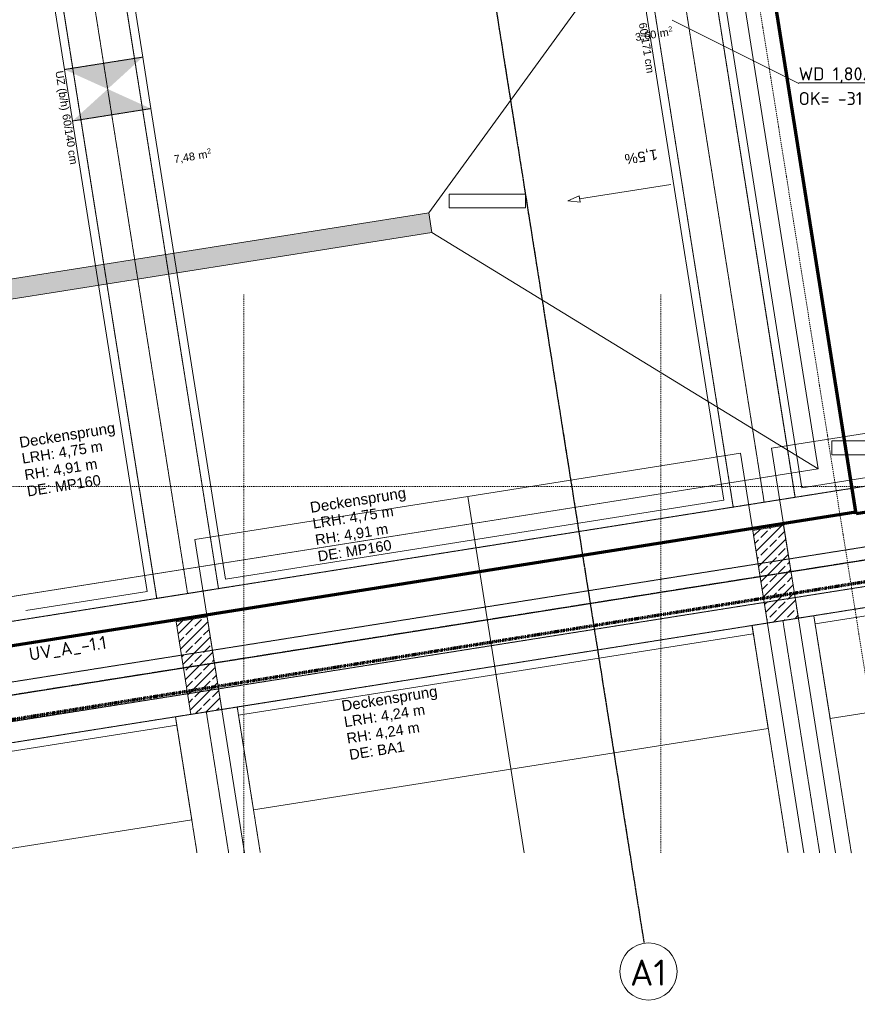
# Model space of a CAD drawing. Header units: millimetres. Extents: x 1523 to 74423, y -42059 to 10268.
# Tile 5 of 77: x 35189 to 43224, y -40158 to -30712. Entities that reach past the tile are written whole.
import ezdxf

# ---------------------------------------------------------------- set-up
doc = ezdxf.new("R2010")
doc.units = ezdxf.units.MM
for name, pattern in [('_Projekt 07 -  _  -  _  -  _  -', [7.5, 3.5, -2, 0, -2]), ('CAx_nichtHalbton', [20001.0584, 10000, -0.5292, 10000, -0.5292]), ('IMPORT-STRICHPUNKT _7_', [20, 10, -5, 0, -5]), ('IMPORT-VERDECKT _8_', [7.5, 5, -2.5]), ('Rasterlinie', [22.225, 12.7, -3.175, 3.175, -3.175]), ('Verdeckt 2x', [3.572, 2.3813, -1.1907])]:
    doc.linetypes.add(name, pattern=pattern)
for name, color, linetype, lineweight, true_color in [('20 A--Deckenbelag', 7, 'Continuous', 13, 0x656565), ('20 A--Gründungsbelag', 7, 'Continuous', 13, 0x656565), ('20 A--Träger _ Deckenkonstruktion', 7, 'IMPORT-VERDECKT _8_', 13, 0x656565), ('50 A--Möblierung', 7, 'Continuous', 13, 0x656565), ('90 A--Achsraster _1_50_', 7, 'IMPORT-STRICHPUNKT _7_', 13, 0x656565), ('97 A--Etiketten _ Deckensprung', 7, 'Continuous', 13, 0x656565), ('97 A--Etiketten _ Träger', 7, 'Continuous', 13, 0x656565), ('Neubau_10 A--Stütze', 7, 'Continuous', 13, 0x656565), ('Neubau_10 VSI--Wärmeschutz _veritkal_', 7, 'Continuous', 13, 0x656565), ('Neubau_20 A--Gründungsbelag', 7, 'Continuous', 13, 0x656565), ('Neubau_20 A--Träger _ Deckenkonstruktion', 7, 'IMPORT-VERDECKT _8_', 13, 0x656565), ('Neubau_20 VSI--Wärmeschutz _horizontal_ S_D', 7, 'Continuous', 13, 0x656565), ('Neubau_30 A--Träger _ Dachkonstruktion', 7, 'IMPORT-VERDECKT _8_', 13, 0x656565), ('Neubau_80 A--Raum', 7, 'Continuous', 13, 0x656565), ('Xref_706_5_--_ÜP_-1_000_16_Übersichtsplan UG_IFC 2025_01_13_dwg', 7, 'Continuous', 13, 0x767676), ('XX', 7, 'Continuous', 18, 0x804040)]:
    doc.layers.add(name, color=color, linetype=linetype, lineweight=lineweight, true_color=true_color)
for name, color, linetype, lineweight in [('M-EQPM-___-IDEN', 7, 'Continuous', 9), ('S-GRID-____-IDEN', 7, 'Continuous', 9), ('S-GRID-____-OTLN', 7, 'Continuous', 9), ('Text', 7, 'Continuous', 9)]:
    doc.layers.add(name, color=color, linetype=linetype, lineweight=lineweight)
doc.styles.add('Arial', font='arial.ttf', dxfattribs={"height": 75})
doc.styles.add('Arial_1', font='arial.ttf', dxfattribs={"height": 49.5})
doc.styles.add('Arial_4', font='arial.ttf', dxfattribs={"height": 100})
doc.styles.add('Arial_B', font='txt', dxfattribs={"height": 103.174603})
doc.styles.add('ISOCPEUR', font='isocpeur.ttf', dxfattribs={"height": 125})
doc.styles.add('ISOCPEUR_1', font='isocpeur.ttf', dxfattribs={"height": 250})
pattern_1 = [(131.336, (0, 0), (90.10192, 79.25683), []), (131.336, (-45.05, -39.63), (90.10192, 79.25683), [90, -30])]

# ---------------------------------------------------------------- blocks, each defined once
blk = doc.blocks.new('Xref_706_5_--_ÜP_-1_000_11_Übersichtsplan UG_IFC 2024_09_30_dwg_Standard-Rastermarker_2-41960555-SuD_-1UG gesamt Plot  - Blatt 1')
at = {"layer": '90 A--Achsraster _1_50_', "color": 9, "true_color": 0xcbcbcb}
blk.add_line((48641.2, 0), (54000, 0), dxfattribs=at)
blk = doc.blocks.new('Xref_706_5_--_ÜP_-1_000_11_Übersichtsplan UG_IFC 2024_09_30_dwg_Standard-Rastermarker_12-41960565-SuD_-1UG gesamt Plot  - Blatt 1')
at = {"layer": '90 A--Achsraster _1_50_', "color": 9, "true_color": 0xcbcbcb}
blk.add_line((111.6, 0), (28500, 0), dxfattribs=at)
blk = doc.blocks.new('Xref_706_5_--_ÜP_-1_000_11_Übersichtsplan UG_IFC 2024_09_30_dwg_Standard-Rastermarker_12-V6-SuD_-1UG gesamt Plot  - Blatt 1')
at = {"layer": '90 A--Achsraster _1_50_', "color": 9, "true_color": 0xcbcbcb}
blk.add_line((507.6, 0), (28500, 0), dxfattribs=at)
blk = doc.blocks.new('Xref_706_5_--_ÜP_-1_000_11_Übersichtsplan UG_IFC 2024_09_30_dwg_Standard-Rastermarker_24-41960578-SuD_-1UG gesamt Plot  - Blatt 1')
at = {"layer": '90 A--Achsraster _1_50_', "color": 9, "true_color": 0xcbcbcb}
blk.add_line((5590.8, 0), (52919.6, 0), dxfattribs=at)
blk = doc.blocks.new('Xref_706_5_--_ÜP_-1_000_11_Übersichtsplan UG_IFC 2024_09_30_dwg_Standard-Rastermarker_6-41960559-SuD_-1UG gesamt Plot  - Blatt 1')
at = {"layer": '90 A--Achsraster _1_50_', "color": 9, "true_color": 0xcbcbcb, "flags": 128}
blk.add_lwpolyline([(0, 0), (750, 0), (31250, 0), (32000, 0)], dxfattribs=at)
blk = doc.blocks.new('Xref_706_5_--_ÜP_-1_000_11_Übersichtsplan UG_IFC 2024_09_30_dwg_Aufzug FF_A-U 003_3-41959597-SuD_-1UG gesamt Plot  - Blatt 1')
at = {"layer": 'Neubau_80 A--Raum', "attachment_point": 1, "rotation": 92.66814, "line_spacing_factor": 0.941778}
for s, insert, char_height, width, style in [('2', (16781, -90445.1), 49.5, 46.058, 'Arial_1'), (' m', (16800.6, -90562.6), 75, 138.65, 'Arial'), ('3,60', (16810.2, -90769.8), 75, 244.244, 'Arial')]:
    blk.add_mtext(s, dxfattribs=dict(at, insert=insert, char_height=char_height, width=width, style=style))
blk = doc.blocks.new('Xref_706_5_--_ÜP_-1_000_11_Übersichtsplan UG_IFC 2024_09_30_dwg_Vorraum_A-U 004_50-41960500-SuD_-1UG gesamt Plot  - Blatt 1')
at = {"layer": 'Neubau_80 A--Raum', "attachment_point": 1, "rotation": 92.66814, "line_spacing_factor": 0.941778}
for s, insert, char_height, width, style in [('2', (17242.1, -94989.5), 49.5, 46.058, 'Arial_1'), (' m', (17261.7, -95107), 75, 138.65, 'Arial'), ('7,48', (17271.4, -95314.3), 75, 244.244, 'Arial')]:
    blk.add_mtext(s, dxfattribs=dict(at, insert=insert, char_height=char_height, width=width, style=style))
blk = doc.blocks.new('Xref_706_5_--_ÜP_-1_000_16_Übersichtsplan UG_IFC 2025_01_13_dwg-35469238-SuD_-1UG gesamt Plot  - Blatt 1')
at = {"layer": '20 A--Deckenbelag', "true_color": 0xededed}
blk.add_hatch(color=7, dxfattribs=at).paths.add_polyline_path([(27867.3, -100464.6), (26989.3, -91065.5), (26800.1, -91083.2), (27678.1, -100482.3)])
at = {"layer": 'Neubau_10 A--Stütze', "true_color": 0xcbcbcb}
h = blk.add_hatch(dxfattribs=at)
h.set_pattern_fill('FP_5', color=9, style=0, pattern_type=2)
h.set_pattern_definition(pattern_1)
h.paths.add_polyline_path([(30934.9, -88091.7), (30907, -87793), (30010.9, -87876.7), (30038.8, -88175.4)])
h = blk.add_hatch(dxfattribs=at)
h.set_pattern_fill('FP_5', color=9, style=0, pattern_type=2)
h.set_pattern_definition(pattern_1)
h.paths.add_polyline_path([(31455.7, -93667.4), (31427.8, -93368.7), (30531.7, -93452.4), (30559.6, -93751.1)])
at = {"layer": 'Neubau_20 A--Träger _ Deckenkonstruktion', "linetype": 'Continuous', "true_color": 0xededed}
for points in [[(25702.2, -94435.8), (25631.5, -93679.1), (25417.9, -94080.7)], [(25417.9, -94080.7), (25133.7, -93725.6), (25204.4, -94482.3), (25244.7, -94406.5)]]:
    blk.add_hatch(color=7, dxfattribs=at).paths.add_polyline_path(points)
at = {"color": 7, "lineweight": 13, "true_color": 0xefefef, "flags": 128}
for points in [[(29363.7, -87371.3), (29410.5, -86641), (29277.3, -86632.5), (29230.5, -87362.7)], [(26765.6, -90883.1), (26812.4, -90152.9), (26679.2, -90144.3), (26632.4, -90874.6)]]:
    blk.add_lwpolyline(points, close=True, dxfattribs=at)
at = {"layer": '20 A--Deckenbelag', "color": 9, "true_color": 0xcbcbcb, "flags": 128}
blk.add_lwpolyline([(26800.1, -91083.2), (26989.3, -91065.5), (27867.3, -100464.6), (27678.1, -100482.3)], close=True, dxfattribs=at)
at = {"layer": '20 A--Gründungsbelag', "color": 9, "true_color": 0xcbcbcb}
blk.add_line((26676.6, -88746.6), (26759.2, -89630.8), dxfattribs=at)
at = {"layer": '20 A--Gründungsbelag', "color": 9, "true_color": 0xcbcbcb, "flags": 128}
blk.add_lwpolyline([(26789.1, -89628), (26769.6, -89742.3), (26729.3, -89633.6)], close=True, dxfattribs=at)
at = {"layer": '20 A--Träger _ Deckenkonstruktion', "color": 9, "true_color": 0xcbcbcb}
for p, q in [((31044.3, -95446.4), (29278, -76536.3)), ((31616.8, -95392.9), (30772, -86348.7))]:
    blk.add_line(p, q, dxfattribs=at)
at = {"layer": '20 A--Träger _ Deckenkonstruktion', "color": 9, "true_color": 0xcbcbcb, "flags": 128}
for points in [[(28965.7, -79375.2), (30471.8, -95499.9), (26952.7, -57824)], [(30471.8, -95499.9), (31417.7, -95411.5), (29779.2, -77869.9), (28833.3, -77958.2)]]:
    blk.add_lwpolyline(points, dxfattribs=at)
at = {"layer": '50 A--Möblierung', "color": 9, "true_color": 0xcbcbcb, "flags": 128}
for points in [[(33347.9, -84903.5), (29017.9, -85307.9), (29264.4, -87946.4), (33176.5, -87581)], [(33157.1, -87884.1), (29292, -88245.2), (29538.5, -90883.7), (32985.6, -90561.7)], [(32985.6, -90561.7), (29538.5, -90883.7), (29784.9, -93522.2), (32814.2, -93239.2)]]:
    blk.add_lwpolyline(points, dxfattribs=at)
at = {"layer": '97 A--Etiketten _ Deckensprung', "color": 9, "true_color": 0xcbcbcb, "flags": 128}
for points in [[(27659.9, -57869.3), (31165.5, -95399.6), (22986, -94871.7)], [(24583.3, -102886.5), (23202.1, -88099.9), (29488.2, -87512.7), (30972.9, -103407.7), (24583.3, -102886.5), (23202.1, -88099.9), (26800, -91083.1), (26989.5, -91065.4), (29488.2, -87512.7), (23202.1, -88099.9)], [(27867.4, -100464.8), (30972.9, -103407.7), (29488.2, -87512.7)]]:
    blk.add_lwpolyline(points, dxfattribs=at)
at = {"layer": 'Neubau_10 A--Stütze', "color": 9, "true_color": 0xcbcbcb, "flags": 128}
for points in [[(30934.9, -88091.7), (30907, -87793), (30010.9, -87876.7), (30038.8, -88175.4)], [(31455.7, -93667.4), (31427.8, -93368.7), (30531.7, -93452.4), (30559.6, -93751.1)]]:
    blk.add_lwpolyline(points, close=True, dxfattribs=at)
at = {"layer": 'Neubau_10 VSI--Wärmeschutz _veritkal_', "color": 9, "true_color": 0xcbcbcb, "flags": 128}
for points in [[(23218.9, -88280.1), (22377.6, -88358.7), (22385, -88438.3), (29747.7, -87750.6), (29626.8, -86455.7), (29403.8, -84066.1), (29283, -82772.3), (16643, -83952.9), (16650.4, -84032.6), (17392.2, -83963.3), (19532.9, -83763.3), (25123.9, -83241.1), (26318.7, -83129.5), (27597.8, -83010), (28593.5, -82917), (29210.8, -82859.4), (29324.1, -84073.5), (29547.2, -86463.2), (29660.6, -87678.4), (25011.1, -88112.7), (23218.9, -88280.1)], [(30772, -86348.7), (30893, -87643.7), (30972.7, -87636.2), (30851.7, -86341.3)], [(25133.7, -93725.6), (22898.4, -93934.4), (22905.8, -94014.1), (30268.8, -93326.3), (29803.8, -88348), (22440.8, -89035.7), (22448.3, -89115.4), (23289.6, -89036.8), (25081.8, -88869.4), (29731.6, -88435.1), (30181.7, -93254.1), (25631.5, -93679.1), (25133.7, -93725.6)], [(31785.9, -96343.3), (31549.3, -93809.3), (31469.6, -93816.8), (31906.7, -98496.4), (31986.4, -98489), (31922.7, -97806.9), (31785.9, -96343.3)], [(30442.5, -95188.8), (30324.3, -93923.8), (22961.6, -94611.5), (22969.1, -94691.1), (25204.4, -94482.3), (25702.2, -94435.8), (30252.1, -94010.9), (30361.6, -95183.6)]]:
    blk.add_lwpolyline(points, dxfattribs=at)
blk.add_lwpolyline([(30948.8, -88241.1), (31413.8, -93219.4), (31493.5, -93211.9), (31028.5, -88233.6)], close=True, dxfattribs=at)
at = {"layer": 'Neubau_20 A--Gründungsbelag', "color": 9, "true_color": 0xcbcbcb, "flags": 128}
for points in [[(23571.2, -102803.9), (24583.3, -102886.5), (23202.1, -88099.9), (29488.2, -87512.7), (30708.9, -100581.9), (31962.4, -100684.2), (32303.6, -100712), (32324, -100462.8), (32351.5, -100465.1)], [(26989.5, -91065.4), (27867.4, -100464.8), (30972.9, -103407.7), (27867.3, -100464.6), (27678.1, -100482.3), (25562.7, -102966.4), (30972.9, -103407.7), (29488.2, -87512.7), (26989.5, -91065.4), (26800, -91083.1), (23202.1, -88099.9), (29488.2, -87512.7)], [(25562.7, -102966.4), (24583.3, -102886.5), (23202.1, -88099.9), (26800.1, -91083.1), (27678.1, -100482.3)]]:
    blk.add_lwpolyline(points, dxfattribs=at)
at = {"layer": 'Neubau_20 A--Träger _ Deckenkonstruktion', "color": 9, "true_color": 0xcbcbcb}
for p, q in [((22009.7, -88774.7), (29775.9, -88049.3)), ((22530.5, -94350.4), (30296.7, -93625))]:
    blk.add_line(p, q, dxfattribs=at)
at = {"layer": 'Neubau_20 A--Träger _ Deckenkonstruktion', "color": 9, "true_color": 0xcbcbcb, "flags": 128}
for points in [[(29748, -87750.6), (21981.8, -88476), (22037.6, -89073.4), (29803.8, -88348)], [(30268.8, -93326.3), (22502.6, -94051.7), (22558.4, -94649.1), (30324.6, -93923.7)]]:
    blk.add_lwpolyline(points, close=True, dxfattribs=at)
for points in [[(25702.2, -94435.8), (25694.8, -94356.2), (25639, -93758.8), (25631.5, -93679.1)], [(25133.7, -93725.6), (25141.1, -93805.3), (25196.9, -94402.7), (25204.4, -94482.3)]]:
    blk.add_lwpolyline(points, dxfattribs=at)
at = {"layer": 'Neubau_20 VSI--Wärmeschutz _horizontal_ S_D', "color": 9, "true_color": 0xcbcbcb, "flags": 128}
for points in [[(29547.3, -86463.1), (29324.1, -84073.5), (30548.6, -83959.2), (30427.7, -82665.3), (31423.4, -82572.3), (31544.2, -83866.2), (31767.4, -86255.8), (31888.4, -87550.7), (30892.7, -87643.7), (30771.8, -86348.8)], [(30948.5, -88241.1), (31944.2, -88148.1), (32409.2, -93126.4), (31413.5, -93219.4)]]:
    blk.add_lwpolyline(points, close=True, dxfattribs=at)
blk.add_lwpolyline([(31736.5, -96677.2), (31640.1, -95645), (31469.3, -93816.8), (32465, -93723.8), (32653.7, -95744.7)], dxfattribs=at)
at = {"layer": 'Neubau_30 A--Träger _ Dachkonstruktion', "color": 9, "true_color": 0xcbcbcb}
for p, q in [((30920.9, -87942.4), (33166.8, -87732.6)), ((31441.7, -93518.1), (32804.5, -93390.8))]:
    blk.add_line(p, q, dxfattribs=at)
at = {"layer": 'Neubau_30 A--Träger _ Dachkonstruktion', "color": 9, "true_color": 0xcbcbcb, "flags": 128}
for points in [[(33147.4, -88035.7), (30948.8, -88241.1), (30893, -87643.7), (33186.2, -87429.5)], [(32785.1, -93693.9), (31469.6, -93816.8), (31413.8, -93219.4), (32823.9, -93087.7)]]:
    blk.add_lwpolyline(points, dxfattribs=at)
for name, p, rotation in [('Xref_706_5_--_ÜP_-1_000_11_Übersichtsplan UG_IFC 2024_09_30_dwg_Standard-Rastermarker_24-41960578-SuD_-1UG gesamt Plot  - Blatt 1', (32581.5, -110559.5), 95.33628353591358), ('Xref_706_5_--_ÜP_-1_000_11_Übersichtsplan UG_IFC 2024_09_30_dwg_Standard-Rastermarker_6-41960559-SuD_-1UG gesamt Plot  - Blatt 1', (28259.7, -109378.4), 86.33628353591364), ('Xref_706_5_--_ÜP_-1_000_11_Übersichtsplan UG_IFC 2024_09_30_dwg_Standard-Rastermarker_12-41960565-SuD_-1UG gesamt Plot  - Blatt 1', (33323.2, -87014.9), 185.3362835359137), ('Xref_706_5_--_ÜP_-1_000_11_Übersichtsplan UG_IFC 2024_09_30_dwg_Aufzug FF_A-U 003_3-41959597-SuD_-1UG gesamt Plot  - Blatt 1', (4191.1, 887.2), 2.668141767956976), ('Xref_706_5_--_ÜP_-1_000_11_Übersichtsplan UG_IFC 2024_09_30_dwg_Standard-Rastermarker_2-41960555-SuD_-1UG gesamt Plot  - Blatt 1', (81611.1, -92362.7), 176.3362835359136), ('Xref_706_5_--_ÜP_-1_000_11_Übersichtsplan UG_IFC 2024_09_30_dwg_Standard-Rastermarker_12-V6-SuD_-1UG gesamt Plot  - Blatt 1', (33555.7, -89504.1), 185.3362835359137), ('Xref_706_5_--_ÜP_-1_000_11_Übersichtsplan UG_IFC 2024_09_30_dwg_Standard-Rastermarker_2-41960555-SuD_-1UG gesamt Plot  - Blatt 1', (81355.5, -96354.5), 176.3362835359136), ('Xref_706_5_--_ÜP_-1_000_11_Übersichtsplan UG_IFC 2024_09_30_dwg_Vorraum_A-U 004_50-41960500-SuD_-1UG gesamt Plot  - Blatt 1', (4404.3, 913.8), 2.668141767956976)]:
    blk.add_blockref(name, p, dxfattribs=dict(rotation=rotation))
at = {"layer": '20 A--Gründungsbelag', "insert": (26429.7, -88851.6), "char_height": 100, "width": 380.745, "attachment_point": 1, "rotation": 275.33628, "line_spacing_factor": 0.941778, "style": 'Arial_4'}
blk.add_mtext('1,5%', dxfattribs=at)
at = {"layer": '97 A--Etiketten _ Deckensprung', "attachment_point": 1, "rotation": 95.33628, "line_spacing_factor": 0.941778}
for s, insert, char_height, width, style in [('Deckensprung', (31417.2, -92224.6), 103.175, 1165.496, 'Arial_B'), ('Deckensprung', (29497.7, -92403.9), 103.175, 1165.496, 'Arial_B'), ('LRH: 4,24 m', (31573.4, -92210.1), 100, 936.559, 'Arial_4'), ('RH: 4,24 m', (31732.1, -92195.2), 100, 843.515, 'Arial_4'), ('LRH: 4,75 m', (29654, -92389.3), 100, 936.559, 'Arial_4'), ('RH: 4,91 m', (29812.8, -92374.5), 100, 843.515, 'Arial_4'), ('DE: MP160', (29971.6, -92359.7), 100, 853.309, 'Arial_4'), ('DE: BA1', (31890.8, -92180.4), 100, 640.288, 'Arial_4'), ('Deckensprung', (28697.2, -95147.9), 103.175, 1165.496, 'Arial_B'), ('LRH: 4,75 m', (28853.5, -95133.3), 100, 936.559, 'Arial_4'), ('RH: 4,91 m', (29012.3, -95118.5), 100, 843.515, 'Arial_4'), ('DE: MP160', (29171.1, -95103.7), 100, 853.309, 'Arial_4')]:
    blk.add_mtext(s, dxfattribs=dict(at, insert=insert, char_height=char_height, width=width, style=style))
at = {"layer": '97 A--Etiketten _ Träger', "char_height": 75, "attachment_point": 1, "rotation": 5.33628, "line_spacing_factor": 0.941778, "style": 'Arial'}
for s, insert, width in [('60/171 cm', (25107.1, -88881.1), 584.9), ('UZ (b/h)', (25209.9, -94495.9), 458.187), ('60/140 cm', (25627.9, -94456.9), 584.9)]:
    blk.add_mtext(s, dxfattribs=dict(at, insert=insert, width=width))
blk = doc.blocks.new('Raster - Rasterbeschriftung-19777754-SuD_-1UG gesamt Plot  - Blatt 1')
at = {"layer": 'S-GRID-____-IDEN'}
blk.add_circle((0, 0), 5.5, dxfattribs=at)

msp = doc.modelspace()

# ---------------------------------------------------------------- linework, layer by layer
at = {"layer": 'M-EQPM-___-IDEN'}
msp.add_line((41446.617, -30715.459), (42661.783, -31323.73), dxfattribs=at)
at = {"layer": 'S-GRID-____-OTLN', "linetype": 'Rasterlinie', "lineweight": 25}
for p, q in [((35930.776, -6441.738), (41178.107, -39572.084)), ((73593.534, -31098.556), (18520.615, -39821.249))]:
    msp.add_line(p, q, dxfattribs=at)
at = {"layer": 'XX', "color": 7, "linetype": 'CAx_nichtHalbton', "lineweight": 70, "true_color": 0xffffff}
for p, q in [((43214.054, -35454.583), (41164.763, -22515.866)), ((72313.612, -30845.666), (43214.054, -35454.583)), ((27040.668, -37995.936), (43210.924, -35434.819))]:
    msp.add_line(p, q, dxfattribs=at)
at = {"layer": 'XX', "color": 9, "linetype": 'Verdeckt 2x', "true_color": 0xc0c0c0}
for p, q in [((35938.899, -28866.567), (36752.358, -34002.546)), ((35346.695, -28960.363), (35919.259, -32575.3))]:
    msp.add_line(p, q, dxfattribs=at)
at = {"layer": 'XX', "color": 5, "linetype": '_Projekt 07 -  _  -  _  -  _  -', "lineweight": 70, "true_color": 0x0000ff}
msp.add_line((27188.757, -38705.13), (72313.612, -31417.162), dxfattribs=at)

# ---------------------------------------------------------------- block references
at = {"layer": 'S-GRID-____-IDEN', "xscale": 49.99999999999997, "yscale": 49.99999999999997, "zscale": 49.99999999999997, "rotation": 188.9999999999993}
msp.add_blockref('Raster - Rasterbeschriftung-19777754-SuD_-1UG gesamt Plot  - Blatt 1', (41221.127, -39843.698), dxfattribs=at)
at = {"layer": 'Xref_706_5_--_ÜP_-1_000_16_Übersichtsplan UG_IFC 2025_01_13_dwg', "color": 9, "true_color": 0xcbcbcb, "rotation": 273.663716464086}
msp.add_blockref('Xref_706_5_--_ÜP_-1_000_16_Übersichtsplan UG_IFC 2025_01_13_dwg-35469238-SuD_-1UG gesamt Plot  - Blatt 1', (128297.139, 0), dxfattribs=at)

# ---------------------------------------------------------------- texts
at = {"layer": 'M-EQPM-___-IDEN', "color": 1, "true_color": 0xff0000, "char_height": 125, "attachment_point": 1, "style": 'ISOCPEUR'}
for s, insert, width in [('\\LWD 1,80/16 (E/GA)', (42661.783, -31169.368), 1703.58594), ('OK= -31 UKRD', (42661.783, -31406.632), 1306.75062)]:
    msp.add_mtext(s, dxfattribs=dict(at, insert=insert, width=width))
at = {"layer": 'S-GRID-____-IDEN', "insert": (41043.985, -39729.696), "char_height": 250, "width": 424.89437, "attachment_point": 1, "style": 'ISOCPEUR_1'}
msp.add_mtext('A1', dxfattribs=at)
at = {"layer": 'Text', "insert": (35268.954, -36739.012), "char_height": 125, "width": 970.04187, "attachment_point": 1, "rotation": 9, "style": 'ISOCPEUR'}
msp.add_mtext('UV_A_-1.1', dxfattribs=at)

doc.saveas('drawing.dxf')
